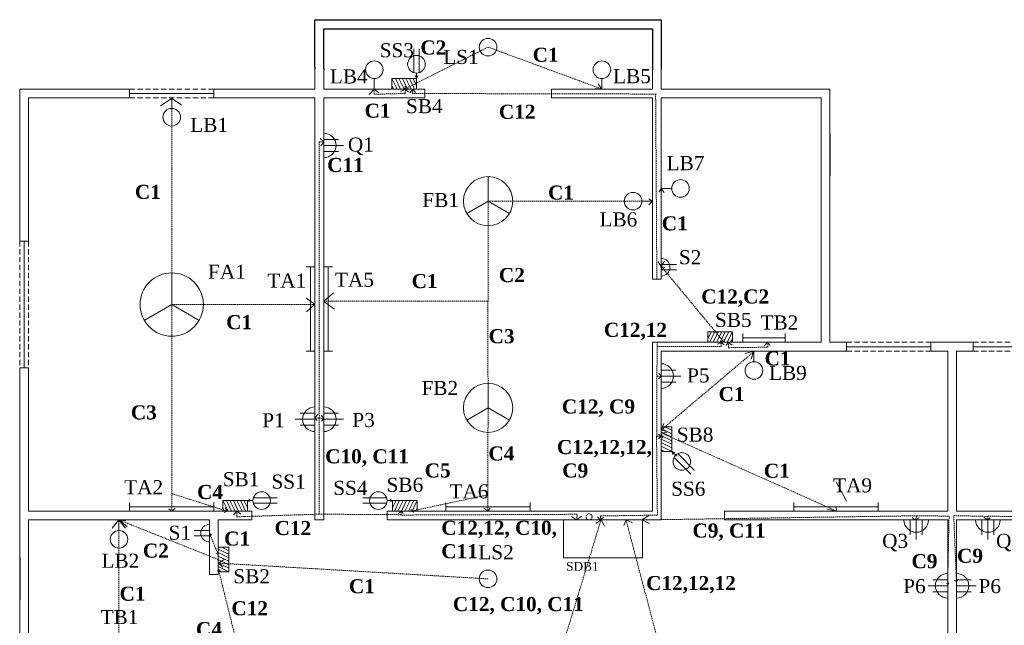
# Model space of a CAD drawing. Header units: inches. Extents: x 208 to 1269, y -96 to 627.
# Tile 3 of 4: x 208 to 768, y 283 to 627. Entities that reach past the tile are written whole.
import ezdxf

# ---------------------------------------------------------------- set-up
doc = ezdxf.new("R2010")
doc.units = ezdxf.units.IN
doc.header["$LTSCALE"] = 3
doc.header["$MEASUREMENT"] = 0
doc.linetypes.add('DASHEDX2', pattern=[1.5, 1, -0.5])
doc.linetypes.add('HIDDEN', pattern=[0.375, 0.25, -0.125])
for name, color, linetype, lineweight in [('FandF', 160, 'Continuous', 13), ('HIDDEN', 7, 'HIDDEN', 13), ('name', 160, 'Continuous', 13)]:
    doc.layers.add(name, color=color, linetype=linetype, lineweight=lineweight)

msp = doc.modelspace()

# ---------------------------------------------------------------- linework, layer by layer
for p, q in [((376.23, 600.24), (376.23, 627.19)), ((376.23, 627.19), (568.23, 627.19)), ((381.23, 599.33), (381.23, 621.98)), ((381.23, 621.98), (567.83, 621.98)), ((567.83, 621.98), (568.23, 621.98)), ((568.23, 627.19), (573.23, 627.19)), ((568.23, 621.98), (568.23, 598.42)), ((572.92, 627.19), (573.23, 627.19)), ((573.23, 627.19), (573.23, 599.33)), ((376.23, 600.24), (376.23, 599.33)), ((381.23, 599.33), (381.23, 598.42)), ((381.23, 598.42), (381.23, 598.42)), ((381.23, 598.42), (381.23, 598.42)), ((669.23, 562.49), (669.23, 538.49)), ((208.23, 321.24), (208.23, 297.24))]:
    msp.add_line(p, q)
at = {"linetype": 'Continuous', "lineweight": 13}
for p, q in [((376.23, 587.74), (376.23, 599.33)), ((381.23, 598.42), (381.23, 587.74)), ((568.23, 598.42), (568.23, 587.74)), ((573.23, 587.74), (573.23, 599.33)), ((208.23, 501.24), (208.23, 587.74)), ((208.23, 587.74), (208.23, 587.74)), ((213.23, 582.74), (213.23, 501.24)), ((318.73, 587.74), (376.23, 587.74)), ((381.23, 587.74), (438.73, 587.74)), ((510.73, 587.74), (568.23, 587.74)), ((573.23, 587.74), (669.23, 587.74)), ((664.23, 582.74), (664.23, 562.49)), ((669.23, 587.74), (669.23, 582.74)), ((669.23, 582.74), (669.23, 562.49)), ((669.23, 538.49), (669.23, 443.74)), ((568.23, 443.74), (573.23, 443.74)), ((598.29, 443.74), (597.29, 443.74)), ((736.23, 443.74), (726.73, 443.74)), ((736.23, 443.74), (741.23, 443.74)), ((741.23, 443.74), (750.73, 443.74)), ((741.23, 438.74), (750.73, 438.74)), ((208.23, 429.24), (208.23, 321.24)), ((213.23, 347.74), (213.23, 429.24)), ((339.23, 347.74), (340.23, 347.74)), ((418.23, 347.74), (417.23, 347.74)), ((417.23, 347.74), (417.23, 346.49)), ((573.23, 342.74), (573.23, 347.74)), ((610.23, 347.74), (609.23, 347.74)), ((213.23, 342.74), (213.23, 321.24)), ((340.23, 342.74), (339.23, 342.74)), ((417.23, 345.24), (417.23, 346.49)), ((417.23, 345.24), (417.23, 343.99)), ((417.23, 343.99), (417.23, 342.74)), ((417.23, 342.74), (418.23, 342.74)), ((609.23, 342.74), (610.23, 342.74)), ((316.23, 311.74), (316.23, 312.74)), ((321.23, 311.74), (316.23, 311.74)), ((321.23, 312.74), (321.23, 311.74)), ((208.23, 268.74), (208.23, 297.24)), ((213.23, 275.74), (213.23, 291.7))]:
    msp.add_line(p, q, dxfattribs=at)
at = {"lineweight": 13}
for p, q in [((270.73, 587.74), (208.23, 587.74)), ((270.73, 582.74), (213.23, 582.74)), ((270.73, 582.74), (270.73, 587.74)), ((318.73, 585.24), (270.73, 585.24)), ((376.23, 582.74), (316.23, 582.74)), ((318.73, 582.74), (318.73, 587.74)), ((376.23, 582.74), (376.23, 342.74)), ((438.73, 582.74), (381.23, 582.74)), ((381.23, 582.74), (381.23, 342.74)), ((438.73, 582.74), (438.73, 587.74)), ((510.73, 586.49), (510.73, 587.74)), ((510.73, 585.24), (510.73, 586.49)), ((510.73, 583.99), (510.73, 585.24)), ((510.73, 582.74), (510.73, 583.99)), ((568.23, 582.74), (510.73, 582.74)), ((568.23, 479.74), (568.23, 582.74)), ((573.23, 479.74), (573.23, 582.74)), ((573.23, 582.74), (664.23, 582.74)), ((381.23, 548.71), (381.23, 562.71)), ((664.23, 538.49), (664.23, 562.49)), ((664.23, 538.49), (664.23, 443.74)), ((213.23, 501.24), (208.23, 501.24)), ((210.73, 429.24), (210.73, 501.24)), ((573.23, 491.7), (573.23, 496.7)), ((573.23, 491.7), (573.23, 486.7)), ((573.23, 479.74), (568.23, 479.74)), ((568.23, 347.74), (568.23, 443.74)), ((573.23, 443.74), (568.23, 443.74)), ((664.23, 443.74), (573.23, 443.74)), ((669.23, 443.74), (678.73, 443.74)), ((678.73, 443.74), (678.73, 438.74)), ((726.73, 438.74), (726.73, 443.74)), ((750.73, 438.74), (750.73, 443.74)), ((573.23, 342.74), (573.23, 438.74)), ((678.73, 438.74), (573.23, 438.74)), ((726.73, 441.24), (678.73, 441.24)), ((736.23, 438.74), (724.23, 438.74)), ((736.23, 347.74), (736.23, 438.74)), ((741.23, 347.74), (741.23, 438.74)), ((750.73, 441.24), (798.73, 441.24)), ((213.23, 429.24), (208.23, 429.24)), ((376.23, 427.81), (376.23, 417.81)), ((381.23, 427.81), (381.23, 417.81)), ((376.23, 392.97), (376.23, 406.97)), ((381.23, 392.97), (381.23, 406.97)), ((381.23, 379.64), (381.23, 386.64)), ((213.23, 347.74), (340.23, 347.74)), ((337.81, 347.74), (323.81, 347.74)), ((340.23, 342.74), (340.23, 347.74)), ((417.23, 347.74), (568.23, 347.74)), ((420.4, 347.74), (434.4, 347.74)), ((536.55, 347.74), (544.55, 347.74)), ((609.23, 347.74), (736.23, 347.74)), ((609.23, 347.74), (609.23, 342.74)), ((868.23, 347.74), (741.23, 347.74)), ((213.23, 342.74), (316.23, 342.74)), ((316.23, 342.74), (316.23, 311.74)), ((321.23, 342.74), (340.23, 342.74)), ((321.23, 342.74), (321.23, 311.74)), ((376.23, 342.74), (381.23, 342.74)), ((417.23, 342.74), (573.23, 342.74)), ((609.23, 342.74), (736.23, 342.74)), ((725.34, 342.74), (711.34, 342.74)), ((736.23, 131.74), (736.23, 342.74)), ((868.23, 342.74), (741.23, 342.74)), ((741.23, 131.74), (741.23, 342.74)), ((316.23, 320.47), (316.23, 325.47)), ((321.23, 327.24), (321.23, 313.24)), ((213.23, 321.24), (213.23, 297.24)), ((316.23, 320.47), (316.23, 315.47)), ((736.23, 312.33), (736.23, 298.33)), ((213.23, 297.24), (213.23, 291.7))]:
    msp.add_line(p, q, dxfattribs=at)
at = {"linetype": 'DASHEDX2', "lineweight": 13}
for p, q in [((270.73, 587.74), (318.73, 587.74)), ((318.73, 582.74), (270.73, 582.74)), ((208.23, 501.24), (208.23, 429.24)), ((213.23, 501.24), (213.23, 429.24)), ((726.73, 443.74), (678.73, 443.74)), ((750.73, 443.74), (798.73, 443.74)), ((678.73, 438.74), (726.73, 438.74)), ((750.73, 438.74), (798.73, 438.74))]:
    msp.add_line(p, q, dxfattribs=at)
at = {"layer": 'FandF', "lineweight": 13}
for p, q in [((432.47, 597.1), (432.47, 610.6)), ((435.47, 597.1), (435.47, 610.6)), ((433.97, 593.74), (433.18, 595.37)), ((433.97, 596.87), (433.97, 593.74)), ((433.97, 593.74), (434.76, 595.37)), ((409.98, 593.75), (409.98, 587.74)), ((419.97, 593.74), (421.97, 593.74)), ((419.97, 587.74), (419.97, 593.74)), ((419.97, 593.74), (422.93, 587.74)), ((419.97, 589.69), (420.93, 587.74)), ((421.97, 593.74), (423.97, 593.74)), ((421.97, 593.74), (424.93, 587.74)), ((423.97, 593.74), (425.97, 593.74)), ((423.97, 593.74), (426.93, 587.74)), ((425.97, 593.74), (427.97, 593.74)), ((425.97, 593.74), (428.93, 587.74)), ((427.97, 593.74), (429.97, 593.74)), ((427.97, 593.74), (430.93, 587.74)), ((429.97, 593.74), (431.97, 593.74)), ((429.97, 593.74), (432.93, 587.74)), ((431.97, 593.74), (433.97, 593.74)), ((431.97, 593.74), (433.97, 589.69)), ((539.48, 593.75), (539.48, 587.74)), ((294.73, 576.74), (294.73, 582.74)), ((381.23, 559.12), (389.62, 559.12)), ((381.23, 555.71), (392.42, 555.71)), ((381.23, 552.29), (389.62, 552.29)), ((474.73, 523.99), (474.73, 537.99)), ((579.23, 531.24), (573.23, 531.24)), ((474.73, 523.99), (462.6, 516.99)), ((474.73, 523.99), (486.85, 516.99)), ((562.22, 523.99), (568.23, 523.99)), ((573.23, 487.95), (581.96, 487.95)), ((294.73, 465.24), (294.73, 483.24)), ((373.73, 486.74), (371.23, 486.74)), ((373.73, 486.74), (373.73, 438.74)), ((376.23, 486.74), (373.73, 486.74)), ((381.23, 486.74), (383.73, 486.74)), ((383.73, 486.74), (383.73, 438.74)), ((383.73, 486.74), (386.23, 486.74)), ((573.23, 484.95), (581.96, 484.95)), ((294.73, 465.24), (279.14, 456.24)), ((294.73, 465.24), (310.32, 456.24)), ((601.71, 449.74), (599.71, 449.74)), ((599.71, 449.74), (599.71, 443.74)), ((601.71, 449.74), (599.71, 445.69)), ((603.71, 449.74), (600.75, 443.74)), ((603.71, 449.74), (601.71, 449.74)), ((605.71, 449.74), (602.75, 443.74)), ((605.71, 449.74), (603.71, 449.74)), ((607.71, 449.74), (604.75, 443.74)), ((607.71, 449.74), (605.71, 449.74)), ((609.71, 449.74), (606.75, 443.74)), ((609.71, 449.74), (607.71, 449.74)), ((611.71, 449.74), (608.75, 443.74)), ((611.71, 449.74), (609.71, 449.74)), ((613.71, 449.74), (610.75, 443.74)), ((613.71, 449.74), (611.71, 449.74)), ((613.71, 443.74), (613.71, 449.74)), ((619.73, 446.24), (619.73, 448.74)), ((643.73, 446.24), (643.73, 448.74)), ((613.71, 445.69), (612.75, 443.74)), ((619.73, 446.24), (643.73, 446.24)), ((619.73, 443.74), (619.73, 446.24)), ((643.73, 443.74), (643.73, 446.24)), ((373.73, 438.74), (371.23, 438.74)), ((376.23, 438.74), (373.73, 438.74)), ((381.23, 438.74), (383.73, 438.74)), ((383.73, 438.74), (386.23, 438.74)), ((625.98, 432.74), (625.98, 438.74)), ((573.23, 427.98), (581.62, 427.98)), ((474.73, 406.49), (474.73, 420.49)), ((573.23, 424.56), (584.42, 424.56)), ((573.23, 421.15), (581.62, 421.15)), ((376.23, 403.38), (367.84, 403.38)), ((381.23, 403.38), (389.62, 403.38)), ((474.73, 406.49), (462.6, 399.49)), ((474.73, 406.49), (486.85, 399.49)), ((376.23, 399.97), (365.03, 399.97)), ((381.23, 399.97), (392.42, 399.97)), ((376.23, 396.56), (367.84, 396.56)), ((381.23, 396.56), (389.62, 396.56)), ((579.23, 395.74), (573.23, 395.74)), ((579.23, 391.74), (573.23, 394.7)), ((579.23, 389.74), (573.23, 392.7)), ((579.23, 393.74), (575.17, 395.74)), ((579.23, 393.74), (579.23, 395.74)), ((579.23, 391.74), (579.23, 393.74)), ((579.23, 387.74), (573.23, 390.7)), ((579.23, 385.74), (573.23, 388.7)), ((579.23, 383.74), (573.23, 386.7)), ((579.23, 389.74), (579.23, 391.74)), ((579.23, 387.74), (579.23, 389.74)), ((579.23, 385.74), (579.23, 387.74)), ((579.23, 381.74), (573.23, 384.7)), ((575.17, 381.74), (573.23, 382.7)), ((573.23, 381.74), (579.23, 381.74)), ((579.23, 383.74), (579.23, 385.74)), ((579.23, 381.74), (579.23, 383.74)), ((579.23, 381.74), (580.94, 381.15)), ((579.23, 381.74), (579.82, 380.04)), ((582.04, 378.93), (579.83, 381.14)), ((580.54, 378.31), (590.09, 368.76)), ((582.66, 380.43), (592.21, 370.89)), ((672.83, 364.42), (678.72, 353.39)), ((323.81, 353.74), (325.81, 353.74)), ((323.81, 347.74), (323.81, 353.74)), ((323.81, 353.74), (326.77, 347.74)), ((325.81, 353.74), (327.81, 353.74)), ((325.81, 353.74), (328.77, 347.74)), ((327.81, 353.74), (329.81, 353.74)), ((327.81, 353.74), (330.77, 347.74)), ((329.81, 353.74), (331.81, 353.74)), ((329.81, 353.74), (332.77, 347.74)), ((331.81, 353.74), (333.81, 353.74)), ((331.81, 353.74), (334.77, 347.74)), ((333.81, 353.74), (335.81, 353.74)), ((333.81, 353.74), (336.77, 347.74)), ((335.81, 353.74), (337.81, 353.74)), ((335.81, 353.74), (337.81, 349.69)), ((337.81, 353.74), (339.44, 354.53)), ((337.81, 353.74), (337.81, 347.74)), ((340.93, 353.74), (337.81, 353.74)), ((337.81, 353.74), (339.44, 352.95)), ((341.16, 355.24), (354.66, 355.24)), ((417.05, 355.24), (403.55, 355.24)), ((417.28, 353.74), (420.4, 353.74)), ((420.4, 353.74), (418.78, 354.53)), ((420.4, 353.74), (418.78, 352.95)), ((422.4, 353.74), (420.4, 353.74)), ((420.4, 353.74), (420.4, 347.74)), ((422.4, 353.74), (420.4, 349.69)), ((424.4, 353.74), (421.44, 347.74)), ((424.4, 353.74), (422.4, 353.74)), ((426.4, 353.74), (423.44, 347.74)), ((426.4, 353.74), (424.4, 353.74)), ((428.4, 353.74), (425.44, 347.74)), ((428.4, 353.74), (426.4, 353.74)), ((430.4, 353.74), (427.44, 347.74)), ((430.4, 353.74), (428.4, 353.74)), ((432.4, 353.74), (429.44, 347.74)), ((432.4, 353.74), (430.4, 353.74)), ((434.4, 353.74), (431.44, 347.74)), ((434.4, 353.74), (432.4, 353.74)), ((434.4, 347.74), (434.4, 353.74)), ((270.73, 352.74), (270.73, 350.24)), ((318.73, 350.24), (270.73, 350.24)), ((270.73, 350.24), (270.73, 347.74)), ((318.73, 352.74), (318.73, 350.24)), ((318.73, 350.24), (318.73, 347.74)), ((323.81, 349.69), (324.77, 347.74)), ((341.16, 352.24), (354.66, 352.24)), ((417.05, 352.24), (403.55, 352.24)), ((434.4, 349.69), (433.44, 347.74)), ((450.73, 352.74), (450.73, 350.24)), ((498.73, 350.24), (450.73, 350.24)), ((450.73, 350.24), (450.73, 347.74)), ((498.73, 352.74), (498.73, 350.24)), ((498.73, 350.24), (498.73, 347.74)), ((648.73, 352.74), (648.73, 350.24)), ((696.73, 350.24), (648.73, 350.24)), ((648.73, 350.24), (648.73, 347.74)), ((696.73, 352.74), (696.73, 350.24)), ((696.73, 350.24), (696.73, 347.74)), ((264.73, 336.74), (264.73, 342.74)), ((714.93, 342.74), (714.93, 334.36)), ((718.34, 342.74), (718.34, 331.55)), ((721.75, 342.74), (721.75, 334.36)), ((755.71, 342.74), (755.71, 334.36)), ((759.12, 342.74), (759.12, 331.55)), ((762.53, 342.74), (762.53, 334.36)), ((316.23, 336.76), (307.5, 336.76)), ((316.23, 333.76), (307.5, 333.76)), ((327.23, 327.24), (321.23, 327.24)), ((327.23, 323.24), (321.23, 326.2)), ((327.23, 325.24), (323.17, 327.24)), ((327.23, 325.24), (327.23, 327.24)), ((327.23, 323.24), (327.23, 325.24)), ((327.23, 321.24), (321.23, 324.2)), ((327.23, 319.24), (321.23, 322.2)), ((327.23, 317.24), (321.23, 320.2)), ((327.23, 321.24), (327.23, 323.24)), ((327.23, 319.24), (327.23, 321.24)), ((327.23, 315.24), (321.23, 318.2)), ((327.23, 313.24), (321.23, 316.2)), ((323.17, 313.24), (321.23, 314.2)), ((327.23, 317.24), (327.23, 319.24)), ((327.23, 315.24), (327.23, 317.24)), ((327.23, 313.24), (327.23, 315.24)), ((321.23, 313.24), (327.23, 313.24)), ((736.23, 308.74), (727.84, 308.74)), ((741.23, 308.74), (749.62, 308.74)), ((736.23, 305.33), (725.03, 305.33)), ((741.23, 305.33), (752.42, 305.33)), ((736.23, 301.92), (727.84, 301.92)), ((741.23, 301.92), (749.62, 301.92))]:
    msp.add_line(p, q, dxfattribs=at)
at = {"layer": 'FandF', "lineweight": 13, "ltscale": 0.7}
for p, q in [((517.55, 342.74), (517.55, 321.2)), ((562.55, 321.2), (562.55, 342.74)), ((517.55, 321.2), (562.55, 321.2))]:
    msp.add_line(p, q, dxfattribs=at)
at = {"layer": 'FandF', "lineweight": 13}
for centre, radius in [((474.73, 611.58), 5), ((433.97, 601.87), 5), ((409.98, 598.75), 5), ((539.48, 598.75), 5), ((294.73, 571.74), 5), ((474.73, 523.99), 14), ((584.23, 531.24), 5), ((557.22, 523.99), 5), ((294.73, 465.24), 18), ((625.98, 427.74), 5), ((474.73, 406.49), 14), ((584.97, 376), 5), ((345.93, 353.74), 5), ((412.28, 353.74), 5), ((264.73, 331.74), 5), ((474.73, 309.24), 5)]:
    msp.add_circle(centre, radius, dxfattribs=at)
for centre, radius, start, end in [((381.23, 555.71), 7, 270, 90), ((573.23, 486.45), 5, 270, 90), ((573.23, 424.56), 7, 270, 90), ((376.23, 399.97), 7, 90, 270), ((381.23, 399.97), 7, 270, 90), ((718.34, 342.74), 7, 180, 0), ((759.12, 342.74), 7, 180, 0), ((316.23, 335.26), 5, 90, 270), ((736.23, 305.33), 7, 90, 270), ((741.23, 305.33), 7, 270, 90)]:
    msp.add_arc(centre, radius, start, end, dxfattribs=at)
at = {"layer": 'HIDDEN', "color": 3, "linetype": 'HIDDEN'}
for p, q in [((427.26, 587.74), (474.73, 611.58)), ((474.73, 611.58), (539.53, 587.74)), ((409.98, 584.77), (409.98, 587.74)), ((409.98, 584.77), (427.64, 585.29)), ((431.76, 585.23), (431.82, 587.74)), ((570.59, 584.91), (431.76, 585.23)), ((570.06, 584.91), (570.76, 479.74)), ((294.73, 465.24), (294.73, 581.96)), ((378.66, 400.58), (378.71, 557.78)), ((378.71, 557.78), (381.23, 557.78)), ((573.23, 487.27), (573.23, 531.26)), ((474.73, 523.99), (568.23, 523.99)), ((474.73, 523.99), (474.73, 467.18)), ((609.07, 443.74), (573.23, 486.99)), ((294.73, 465.24), (376.23, 465.24)), ((381.23, 467.18), (474.73, 467.18)), ((570.99, 443.74), (571.01, 441.28)), ((573.23, 393.9), (625.98, 438.48)), ((378.62, 400.59), (376.23, 400.77)), ((378.65, 346.03), (378.62, 400.59)), ((378.62, 400.59), (381.23, 400.49)), ((321.23, 320.2), (264.73, 342.74)), ((264.73, 342.74), (264.73, 275.74)), ((718.65, 345.12), (562.15, 342.74)), ((718.65, 345.12), (717.86, 342.74)), ((718.65, 345.12), (737, 344.92)), ((737, 344.92), (736.23, 306.08)), ((741.23, 307.63), (739.66, 345.2)), ((739.66, 345.2), (759.12, 344.75)), ((759.13, 344.89), (759.07, 342.74)), ((759.13, 344.89), (914.8, 342.74)), ((316.23, 335.09), (321.23, 323.02)), ((321.23, 318.2), (474.73, 309.24)), ((321.23, 314.83), (331.49, 273.56))]:
    msp.add_line(p, q, dxfattribs=at)
at = {"layer": 'HIDDEN', "color": 3, "linetype": 'Continuous'}
for p, q in [((427.6, 589.49), (427.28, 587.74)), ((537.45, 590.78), (539.48, 587.77)), ((407.13, 584.74), (409.98, 587.67)), ((409.98, 587.67), (412.59, 585.67)), ((424.94, 586.35), (427.58, 587.66)), ((427.28, 587.74), (429.37, 588.13)), ((427.58, 587.74), (427.59, 585.29)), ((427.58, 587.66), (429.48, 585.94)), ((430.18, 585.64), (431.85, 587.74)), ((431.85, 587.74), (433.51, 585.68)), ((539.48, 587.77), (535.65, 588.14)), ((288.39, 578.24), (294.73, 582.48)), ((294.73, 582.48), (300.28, 578.75)), ((379.14, 559.63), (381.23, 557.74)), ((381.23, 557.74), (379.51, 555.55)), ((572.05, 529.32), (573.23, 531.19)), ((573.23, 531.19), (574.82, 528.94)), ((568.23, 523.96), (566.19, 521.97)), ((566.26, 525.36), (568.23, 523.96)), ((571.52, 489.48), (573.28, 486.92)), ((573.28, 486.92), (575.09, 489.81)), ((573.62, 484.95), (573.3, 486.9)), ((573.3, 486.9), (575.23, 486.36)), ((381.31, 467.18), (386.7, 471.9)), ((371.13, 468.81), (376.23, 465.51)), ((376.23, 465.51), (371.43, 461.17)), ((381.23, 466.94), (387.43, 462.57)), ((607.42, 444.43), (609.06, 443.75)), ((609.06, 443.75), (609.06, 445.57)), ((621.04, 437.43), (625.98, 438.64)), ((625.98, 438.64), (624.37, 434.16)), ((376.23, 400.85), (377.78, 402.75)), ((376.23, 400.77), (377.52, 399.34)), ((379.68, 402.32), (381.23, 400.36)), ((381.23, 400.36), (379.86, 398.83)), ((574.74, 397.64), (573.23, 393.86)), ((573.23, 393.86), (576.5, 393.09)), ((260.87, 338.15), (264.73, 342.74)), ((264.73, 342.74), (268.39, 338.14)), ((269.42, 338.89), (264.73, 342.74)), ((264.73, 342.74), (268.56, 342.28)), ((562.2, 342.74), (566.66, 345.43)), ((562.24, 342.74), (566.62, 340.72)), ((715.95, 344.04), (717.72, 342.74)), ((717.72, 342.74), (720.06, 343.91)), ((756.81, 344.04), (759.15, 342.74)), ((759.15, 342.74), (760.48, 344)), ((316.56, 333.21), (316.23, 335.13)), ((316.23, 335.13), (317.41, 334.16)), ((320.84, 324.98), (321.22, 323.05)), ((321.22, 323.05), (319.75, 323.8)), ((321.33, 318.2), (324.72, 320.48)), ((320.89, 313.76), (321.24, 314.81)), ((321.24, 314.81), (322.04, 314.07)), ((321.28, 318.18), (323.72, 315.9)), ((740.08, 308.53), (741.23, 307.68)), ((741.23, 307.68), (741.87, 308.57)), ((735.7, 306.8), (736.23, 306.1)), ((736.23, 306.1), (736.85, 306.91))]:
    msp.add_line(p, q, dxfattribs=at)
at = {"layer": 'HIDDEN', "color": 1, "linetype": 'HIDDEN'}
for p, q in [((409.98, 584.77), (409.98, 584.77)), ((294.73, 465.24), (294.73, 354.03)), ((474.56, 467.18), (474.73, 406.49)), ((607.34, 441.43), (607.17, 443.74)), ((611.55, 443.74), (611.55, 440.68)), ((633.9, 440.97), (633.76, 443.74)), ((570.72, 424.04), (571.01, 441.43)), ((571.01, 441.43), (607.34, 441.43)), ((611.55, 440.68), (633.9, 440.97)), ((570.83, 390.32), (570.72, 424.46)), ((570.72, 424.46), (573.23, 424.35)), ((474.73, 406.49), (474.5, 353.71)), ((573.23, 392.24), (673.13, 347.74)), ((570.58, 390.3), (573.23, 390.44)), ((571.06, 345.49), (570.58, 390.3)), ((294.73, 357.72), (326.22, 347.74)), ((294.73, 353.74), (294.73, 347.74)), ((430.84, 347.74), (474.52, 357.01)), ((474.5, 353.57), (474.5, 347.74)), ((331.73, 347.74), (331.73, 344.53)), ((425.19, 345.52), (425.44, 347.74)), ((331.73, 344.53), (378.65, 346.03)), ((425.21, 345.73), (378.65, 346.03)), ((525.44, 345.96), (425.19, 345.52)), ((538.94, 342.74), (517.89, 273.66)), ((525.15, 342.74), (525.44, 345.96)), ((538.59, 342.74), (538.75, 345.02)), ((538.75, 345.02), (571.06, 345.49)), ((553.23, 342.74), (570.85, 275.74))]:
    msp.add_line(p, q, dxfattribs=at)
at = {"layer": 'HIDDEN', "color": 1, "linetype": 'Continuous'}
for p, q in [((605.22, 442.63), (607.18, 443.55)), ((607.18, 443.55), (609.01, 442.29)), ((610.16, 442.22), (611.55, 443.63)), ((611.55, 443.63), (613.52, 442.14)), ((632.07, 442.03), (633.74, 443.74)), ((633.74, 443.74), (635.22, 441.98)), ((571.94, 426.11), (573.23, 424.4)), ((573.23, 424.4), (571.69, 423)), ((573.25, 392.23), (576.53, 392.6)), ((574.13, 389.24), (573.25, 392.23)), ((571.54, 391.49), (573.23, 390.42)), ((573.23, 390.42), (571.67, 388.85)), ((293.04, 349.07), (294.73, 347.81)), ((294.73, 347.81), (296.7, 349.27)), ((326.24, 347.74), (324.56, 346.95)), ((325.22, 349.56), (326.24, 347.74)), ((329.89, 345.61), (331.73, 347.69)), ((331.73, 347.69), (334.05, 345.94)), ((423.76, 346.5), (425.48, 347.74)), ((425.48, 347.74), (426.47, 346.44)), ((430.93, 348.79), (430.88, 347.75)), ((430.88, 347.75), (432.39, 347.25)), ((472.37, 349.36), (474.52, 347.74)), ((474.52, 347.74), (475.93, 349.55)), ((667.41, 348.82), (673.14, 347.74)), ((673.14, 347.74), (672.58, 350.24)), ((522.23, 344.77), (525.04, 342.74)), ((525.04, 342.74), (527.85, 344.94)), ((536.03, 340.69), (539.01, 342.74)), ((536.97, 344.52), (538.5, 342.74)), ((538.5, 342.74), (540.38, 344.09)), ((539.01, 342.74), (540.97, 339.16)), ((551.88, 339.5), (553.24, 342.74)), ((553.24, 342.74), (556.82, 341.03))]:
    msp.add_line(p, q, dxfattribs=at)
at = {"layer": 'HIDDEN', "color": 1, "linetype": 'HIDDEN'}
msp.add_circle((532.17, 344.47), 1.73, dxfattribs=at)
at = {"layer": 'name', "lineweight": 13, "ltscale": 0.7}
msp.add_line((433.97, 593.74), (433.97, 587.74), dxfattribs=at)

# ---------------------------------------------------------------- texts
at = {"layer": 'FandF', "lineweight": 13, "ltscale": 0.7, "insert": (519.13, 318.85), "char_height": 5, "width": 23.3412, "attachment_point": 1}
msp.add_mtext('{\\fTimes New Roman|b0|i0|c0|p18;SDB1}', dxfattribs=at)
at = {"layer": 'HIDDEN', "color": 1, "linetype": 'HIDDEN', "char_height": 8, "attachment_point": 1}
for s, insert, width in [('{\\fTimes New Roman|b1|i0|c0|p18;\\C256;C2}', (436.19, 615.38), 15.8365), ('{\\fTimes New Roman|b1|i0|c0|p18;\\C256;C1}', (500.1, 611.25), 15.8365), ('{\\fTimes New Roman|b1|i0|c0|p18;\\C256;C1}', (404.42, 579.47), 15.8365), ('{\\fTimes New Roman|b1|i0|c0|p18;\\C256;C12}', (480.88, 578.83), 15.8365), ('{\\fTimes New Roman|b1|i0|c0|p18;\\C256;C11}', (383.15, 548.59), 28.2345), ('{\\fTimes New Roman|b1|i0|c0|p18;\\C256;C1}', (273.77, 533.3), 15.8365), ('{\\fTimes New Roman|b1|i0|c0|p18;\\C256;C1}', (508.83, 532.89), 15.8365), ('{\\fTimes New Roman|b1|i0|c0|p18;\\C256;C1}', (573.54, 515.4), 15.8365), ('{\\fTimes New Roman|b1|i0|c0|p18;\\C256;C1}', (431.24, 482.58), 15.8365), ('{\\fTimes New Roman|b1|i0|c0|p18;\\C256;C2}', (480.87, 486), 15.8365), ('{\\fTimes New Roman|b1|i0|c0|p18;\\C256;C12,C2}', (596.02, 473.81), 15.8365), ('{\\fTimes New Roman|b1|i0|c0|p18;\\C256;C1}', (325.69, 459.21), 15.8365), ('{\\fTimes New Roman|b1|i0|c0|p18;\\C256;C12,12}', (540.62, 454.84), 15.8365), ('{\\fTimes New Roman|b1|i0|c0|p18;\\C256;C3}', (475.04, 451.23), 15.8365), ('{\\fTimes New Roman|b1|i0|c0|p18;\\C256;C1}', (632.08, 438.61), 15.8365), ('{\\fTimes New Roman|b1|i0|c0|p18;\\C256;C1}', (605.88, 418.34), 15.8365), ('{\\fTimes New Roman|b1|i0|c0|p18;\\C256;C12, C9}', (516.71, 411.24), 51.4364), ('{\\fTimes New Roman|b1|i0|c0|p18;\\C256;C3}', (271.49, 407.91), 15.8365), ('{\\fTimes New Roman|b1|i0|c0|p18;\\C256; C12,12,12,  C9}', (513.88, 388.2), 48.7634), ('{\\fTimes New Roman|b1|i0|c0|p18;\\C256;C10, C11}', (382.04, 382.93), 45.3579), ('{\\fTimes New Roman|b1|i0|c0|p18;\\C256;C4}', (474.91, 384.56), 15.8365), ('{\\fTimes New Roman|b1|i0|c0|p18;\\C256;C5}', (438.66, 374.88), 15.8365), ('{\\fTimes New Roman|b1|i0|c0|p18;\\C256;C1}', (631.61, 374.7), 15.8365), ('{\\fTimes New Roman|b1|i0|c0|p18;\\C256;C4}', (309.14, 362.64), 15.8365), ('{\\fTimes New Roman|b1|i0|c0|p18;\\C256;C12}', (353.24, 342.16), 15.8365), ('{\\fTimes New Roman|b1|i0|c0|p18;\\C256;C12,12, C10, C11}', (448.13, 342.28), 81.6522), ('{\\fTimes New Roman|b1|i0|c0|p18;\\C256;C1}', (324.54, 336.14), 15.8365), ('{\\fTimes New Roman|b1|i0|c0|p18;\\C256;C9, C11}', (591.01, 340.71), 50.338), ('{\\fTimes New Roman|b1|i0|c0|p18;\\C256;C2}', (278.29, 329.29), 15.8365), ('{\\fTimes New Roman|b1|i0|c0|p18;\\C256;C9}', (741.54, 326.37), 15.8365), ('{\\fTimes New Roman|b1|i0|c0|p18;\\C256;C9}', (715.63, 323.29), 15.8365), ('{\\fTimes New Roman|b1|i0|c0|p18;\\C256;C1}', (395.56, 309.05), 15.8365), ('{\\fTimes New Roman|b1|i0|c0|p18;\\C256;C12,12,12}', (564.65, 310.84), 15.8365), ('{\\fTimes New Roman|b1|i0|c0|p18;\\C256;C1}', (265.04, 304.81), 15.8365), ('{\\fTimes New Roman|b1|i0|c0|p18;\\C256;C12, C10, C11}', (454.71, 298.91), 80.0962), ('{\\fTimes New Roman|b1|i0|c0|p18;\\C256;C12}', (328.69, 296.54), 15.8365), ('{\\fTimes New Roman|b1|i0|c0|p18;\\C256;C4}', (308.54, 284.64), 15.8365)]:
    msp.add_mtext(s, dxfattribs=dict(at, insert=insert, width=width))
at = {"layer": 'name', "lineweight": 13, "ltscale": 0.7, "char_height": 8, "width": 29.0475}
for s, insert, attachment_point in [('{\\fTimes New Roman|b0|i0|c0|p18;SS3}', (413.08, 613.83), 1), ('{\\fTimes New Roman|b0|i0|c0|p18;LS1}', (449.21, 610.01), 1), ('{\\fTimes New Roman|b0|i0|c0|p18;LB4}', (384.7, 598.93), 1), ('{\\fTimes New Roman|b0|i0|c0|p18;LB5}', (545.86, 599.09), 1), ('{\\fTimes New Roman|b0|i0|c0|p18;SB4}', (428.04, 582.05), 1), ('{\\fTimes New Roman|b0|i0|c0|p18;LB1}', (305.26, 571.37), 1), ('{\\fTimes New Roman|b0|i0|c0|p18;Q1}', (394.98, 560.24), 1), ('{\\fTimes New Roman|b0|i0|c0|p18;LB7}', (576.35, 549.63), 1), ('{\\fTimes New Roman|b0|i0|c0|p18;FB1}', (437.35, 528.66), 1), ('{\\fTimes New Roman|b0|i0|c0|p18;LB6}', (538.12, 517.65), 1), ('{\\fTimes New Roman|b0|i0|c0|p18;S2}', (583.3, 496.13), 1), ('{\\fTimes New Roman|b0|i0|c0|p18;FA1}', (315.39, 487.85), 1), ('{\\fTimes New Roman|b0|i0|c0|p18;TA1}', (349.12, 482.84), 1), ('{\\fTimes New Roman|b0|i0|c0|p18;TA5}', (387.63, 483.33), 1), ('{\\fTimes New Roman|b0|i0|c0|p18;SB5}', (603.85, 460.48), 1), ('{\\fTimes New Roman|b0|i0|c0|p18;TB2}', (629.75, 459.02), 1), ('{\\fTimes New Roman|b0|i0|c0|p18;P5}', (587.96, 428.93), 1), ('{\\fTimes New Roman|b0|i0|c0|p18;LB9}', (634.56, 430.34), 1), ('{\\fTimes New Roman|b0|i0|c0|p18;FB2}', (436.83, 421.78), 1), ('{\\fTimes New Roman|b0|i0|c0|p18;P1}', (346.25, 403.44), 1), ('{\\fTimes New Roman|b0|i0|c0|p18;P3}', (397.49, 403.59), 1), ('{\\fTimes New Roman|b0|i0|c0|p18;SB8}', (582.1, 395.23), 1), ('{\\fTimes New Roman|b0|i0|c0|p18;SB1}', (323.76, 369.92), 1), ('{\\fTimes New Roman|b0|i0|c0|p18;TA2}', (267.66, 365.36), 1), ('{\\fTimes New Roman|b0|i0|c0|p18;SS1}', (351.48, 368.54), 1), ('{\\fTimes New Roman|b0|i0|c0|p18;SS4}', (386.62, 364.95), 1), ('{\\fTimes New Roman|b0|i0|c0|p18;SB6}', (417, 366.72), 1), ('{\\fTimes New Roman|b0|i0|c0|p18;SS6}', (578.91, 364.49), 1), ('{\\fTimes New Roman|b0|i0|c0|p18;TA9}', (671.03, 366.41), 1), ('{\\fTimes New Roman|b0|i0|c0|p18;TA6}', (452.79, 363.02), 1), ('{\\fTimes New Roman|b0|i0|c0|p18;S1}', (292.98, 339.49), 1), ('{\\fTimes New Roman|b0|i0|c0|p18;Q3}', (698.94, 334.84), 1), ('{\\fTimes New Roman|b0|i0|c0|p18;Q3}', (778.52, 334.84), 3), ('{\\fTimes New Roman|b0|i0|c0|p18;LS2}', (469.18, 328.35), 1), ('{\\fTimes New Roman|b0|i0|c0|p18;LB2}', (254.78, 323.55), 1), ('{\\fTimes New Roman|b0|i0|c0|p18;SB2}', (329.8, 314.73), 1), ('{\\fTimes New Roman|b0|i0|c0|p18;P6}', (710.92, 309.11), 1), ('{\\fTimes New Roman|b0|i0|c0|p18;P6}', (766.54, 309.11), 3), ('{\\fTimes New Roman|b0|i0|c0|p18;TB1}', (254.25, 291.52), 1)]:
    msp.add_mtext(s, dxfattribs=dict(at, insert=insert, attachment_point=attachment_point))

doc.saveas('drawing.dxf')
